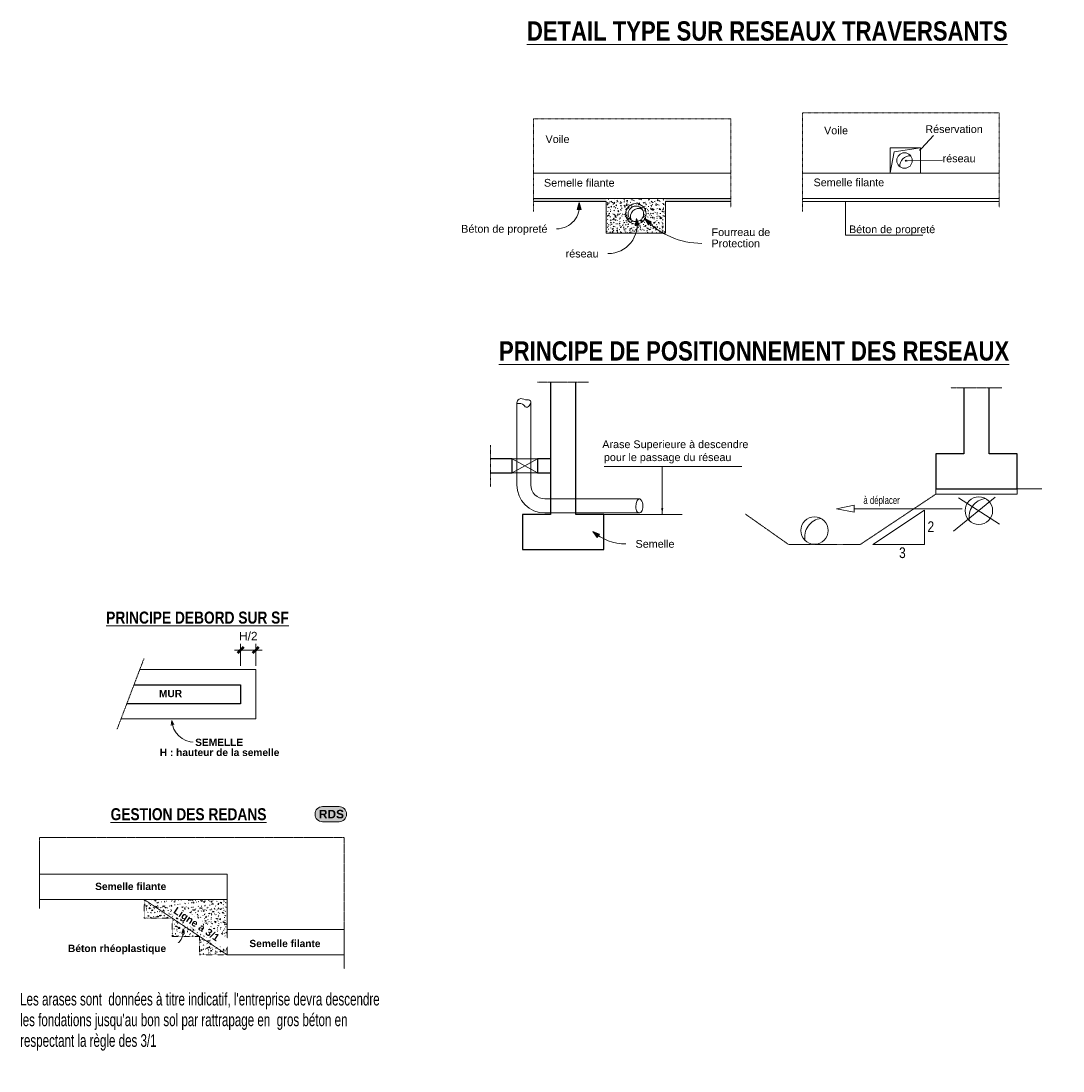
# Model space of a CAD drawing. Header units: millimetres. Extents: x 3690 to 285311, y -2348 to 78336.
# Tile 1 of 46: x 3690 to 20180, y -2348 to 14271. Entities that reach past the tile are written whole.
import ezdxf

# ---------------------------------------------------------------- set-up
doc = ezdxf.new("R2010")
doc.units = ezdxf.units.MM
for name, pattern in [('Caché 0_75', [1.5, 0.75, -0.75]), ('IMPORT-TIRETPT2 _13_', [7.62, 3.81, -1.905, 0, -1.905]), ('Projeté', [3.96875, 2.38125, -1.5875]), ('tiret perso', [2.6, 1.3, -1.3])]:
    doc.linetypes.add(name, pattern=pattern)
for name, color, linetype, lineweight in [('A-ANNO-DIMS', 211, 'Continuous', 9), ('A-ANNO-DIMS-50', 211, 'Continuous', 9), ('A-DETL', 90, 'Continuous', 5), ('A-DETL-GENF', 92, 'Continuous', 5), ('A-DETL-THIN', 151, 'Continuous', 5), ('A-FLOR-OVHD', 1, 'Projeté', 5), ('G-ANNO-TEXT', 231, 'Continuous', 9)]:
    doc.layers.add(name, color=color, linetype=linetype, lineweight=lineweight)
doc.styles.add('Arial Narrow', font='ARIALN.TTF', dxfattribs={"width": 0.8, "height": 200})
doc.styles.add('Arial Narrow_B', font='ARIALNB.TTF', dxfattribs={"height": 190})
doc.styles.add('Arial Narrow_B_1', font='ARIALNB.TTF', dxfattribs={"height": 305.022831})
doc.styles.add('Arial_1', font='arial.ttf', dxfattribs={"height": 135})
doc.styles.add('Arial_2', font='arial.ttf', dxfattribs={"width": 0.8, "height": 169.457128})
doc.styles.add('Arial_3', font='arial.ttf', dxfattribs={"height": 122.009132})
doc.styles.add('Arial_4', font='arial.ttf', dxfattribs={"width": 0.723297, "height": 122.009132})
doc.styles.add('Arial_B', font='arialbd.ttf', dxfattribs={"height": 115})
doc.styles.add('Arial_B_1', font='arialbd.ttf', dxfattribs={"height": 135})
doc.dimstyles.new('Point_tiret_cm_SANS_HT_6', dxfattribs={"dimscale": 304.8, "dimtxt": 137.735019, "dimasz": 0.328084, "dimexe": 0.328084, "dimexo": 0.0625, "dimgap": 0.098425, "dimtad": 1, "dimdec": 0, "dimlfac": 0.1, "dimdsep": 46, "dimtxsty": 'Arial_1', "dimblk1": 'OBLIQUE', "dimblk2": 'OBLIQUE', "dimsah": 1, "dimcen": 0.09, "dimdle": 0.328084, "dimazin": 0, "dimtfac": 1, "dimtdec": 4, "dimtix": 1, "dimtmove": 2, "dimatfit": 3, "dimfxl": 0.82021, "dimfxlon": 1, "dimtvp": 1, "dimtolj": 1, "dimtzin": 0, "dimlwd": 18, "dimlwe": 18, "dimarcsym": 2})

# ---------------------------------------------------------------- blocks, each defined once
blk = doc.blocks.new('DIMBLOCK1-Redan')
at = {"layer": 'A-ANNO-DIMS-50', "lineweight": 18}
for p, q in [((7166, 4313), (7166, 4413)), ((7406, 4313), (7406, 4413)), ((7066, 4313), (7506, 4313)), ((7166, 4313), (7166, 4063)), ((7406, 4313), (7406, 4063))]:
    blk.add_line(p, q, dxfattribs=at)
at = {"layer": 'A-ANNO-DIMS-50', "lineweight": 50}
for p, q in [((7166, 4313), (7216, 4363)), ((7406, 4313), (7456, 4363)), ((7166, 4313), (7116, 4263)), ((7406, 4313), (7356, 4263))]:
    blk.add_line(p, q, dxfattribs=at)
at = {"layer": 'A-ANNO-DIMS-50', "color": 0, "lineweight": 18, "insert": (7140, 4602), "char_height": 135, "width": 350.91, "attachment_point": 1, "line_spacing_factor": 0.941778, "style": 'Arial_1'}
blk.add_mtext('H/2', dxfattribs=at)
blk = doc.blocks.new('_Oblique')
at = {"color": 0, "linetype": 'ByBlock', "lineweight": -2}
blk.add_line((-0.5, -0.5), (0.5, 0.5), dxfattribs=at)

msp = doc.modelspace()

# ---------------------------------------------------------------- hatches: boundary and pattern name
at = {"layer": 'A-DETL-GENF'}
h = msp.add_hatch(dxfattribs=at)
h.set_pattern_fill('FP_3', style=0, pattern_type=2)
h.set_pattern_definition([(50, (-6521.59, -9068.36), (136.6383, -11.95415), [14.287, -157.162]), (355, (-6521.59, -9068.36), (-26.4328, 143.29304), [12.573, -124.587]), (100.451, (-6510.2, -9069.35), (110.2073, 131.33785), [12.573, -133.137]), (46.184, (-6521.59, -9030.26), (203.3086, -31.5323), [21.431, -235.744]), (96.636, (-6504.65, -9032.89), (178.052, 185.5712), [18.214, -200.352]), (351.184, (-6521.6, -9030.26), (178.0533, 185.5696), [17.145, -188.595]), (21, (-6502.54, -9039.78), (113.71107, -76.6989), [14.287, -157.162]), (326, (-6502.54, -9039.78), (46.3515, 138.1404), [12.573, -124.587]), (71.451, (-6493.06, -9046.18), (160.06335, 61.4411), [12.573, -133.137]), (37.5, (-6521.59, -9068.36), (2.31655, 63.41591), [12.573, -111.633, 12.573, -115.062, -126.206]), (37.5, (-6521.59, -9068.36), (2.31655, 63.41591), [-251.841, 12.573, -113.633]), (7.5, (-6521.59, -9068.36), (50.11464, 75.13506), [12.573, -60.198, 12.573, -108.776, -48.101]), (7.5, (-6521.59, -9068.36), (50.11464, 75.13506), [-194.12, 12.573, -35.528]), (327.5, (-6564.07, -9068.36), (101.69342, -4.29674), [12.573, -35.052, 12.573, -136.017, -197.168]), (327.5, (-6564.07, -9068.36), (101.69342, -4.29674), [-196.215, 12.573, -184.595]), (317.5, (-6583.12, -9068.36), (111.0972, 19.06992), [12.573, -49.339, 12.573, -86.106, -140.017]), (317.5, (-6583.12, -9068.36), (111.0972, 19.06992), [-160.591, 12.573, -127.444])])
h.paths.add_polyline_path([(12952.51, 11412.85), (12952.51, 11462.85), (11800.93, 11462.85), (11800.93, 11412.85)])
h.paths.add_polyline_path([(13889.1, 11412.85), (14918.12, 11412.85), (14918.12, 11462.85), (13889.1, 11462.85)])
h = msp.add_hatch(dxfattribs=at)
h.set_pattern_fill('FP_2', style=0, pattern_type=2)
h.set_pattern_definition([(50, (-6521.59, -9068.36), (136.6383, -11.95415), [14.287, -157.162]), (355, (-6521.59, -9068.36), (-26.4328, 143.29304), [12.573, -124.587]), (100.451, (-6510.2, -9069.35), (110.2073, 131.33785), [12.573, -133.137]), (46.184, (-6521.59, -9030.26), (203.3086, -31.5323), [21.431, -235.744]), (96.636, (-6504.65, -9032.89), (178.052, 185.5712), [18.214, -200.352]), (351.184, (-6521.6, -9030.26), (178.0533, 185.5696), [17.145, -188.595]), (21, (-6502.54, -9039.78), (113.71107, -76.6989), [14.287, -157.162]), (326, (-6502.54, -9039.78), (46.3515, 138.1404), [12.573, -124.587]), (71.451, (-6493.06, -9046.18), (160.06335, 61.4411), [12.573, -133.137]), (37.5, (-6521.59, -9068.36), (2.31655, 63.41591), [12.573, -111.633, 12.573, -115.062, -126.206]), (37.5, (-6521.59, -9068.36), (2.31655, 63.41591), [-251.841, 12.573, -113.633]), (7.5, (-6521.59, -9068.36), (50.11464, 75.13506), [12.573, -60.198, 12.573, -108.775, -48.101]), (7.5, (-6521.59, -9068.36), (50.11464, 75.13506), [-194.119, 12.573, -35.528]), (327.5, (-6564.07, -9068.36), (101.69342, -4.29674), [12.573, -35.052, 12.573, -136.017, -197.168]), (327.5, (-6564.07, -9068.36), (101.69342, -4.29674), [-196.215, 12.573, -184.595]), (317.5, (-6583.12, -9068.36), (111.0972, 19.06992), [12.573, -49.339, 12.573, -86.106, -140.017]), (317.5, (-6583.12, -9068.36), (111.0972, 19.06992), [-160.591, 12.573, -127.444])])
h.paths.add_polyline_path([(13889.1, 10912.43), (13889.1, 11462.85), (12952.51, 11462.85), (12952.51, 10912.43)])
h.paths.add_polyline_path([(13420.8, 11095.5), (13389.11, 11099.67), (13359.59, 11111.9), (13334.23, 11131.36), (13314.77, 11156.71), (13302.54, 11186.24), (13298.37, 11217.93), (13302.54, 11249.62), (13314.77, 11279.15), (13334.23, 11304.5), (13359.59, 11323.96), (13389.11, 11336.19), (13420.8, 11340.36), (13452.49, 11336.19), (13482.02, 11323.96), (13507.38, 11304.5), (13526.83, 11279.15), (13539.06, 11249.62), (13543.24, 11217.93), (13539.06, 11186.24), (13526.83, 11156.71), (13507.38, 11131.36), (13482.02, 11111.9), (13452.49, 11099.67)])
for color, points in [(7, [(13837.46, 6461.91), (13854.13, 6561.91), (13820.8, 6561.91)]), (254, [(8462.81, 1596.58), (8722.57, 1596.58), (8753.62, 1600.67), (8782.57, 1612.65), (8807.42, 1631.72), (8826.49, 1656.58), (8838.48, 1685.52), (8842.57, 1716.58), (8838.48, 1747.63), (8826.49, 1776.58), (8807.42, 1801.43), (8782.57, 1820.5), (8753.62, 1832.49), (8722.57, 1836.58), (8462.81, 1836.58), (8431.75, 1832.49), (8402.81, 1820.5), (8377.95, 1801.43), (8358.88, 1776.58), (8346.89, 1747.63), (8342.81, 1716.58), (8346.89, 1685.52), (8358.88, 1656.58), (8377.95, 1631.72), (8402.81, 1612.65), (8431.75, 1600.67)])]:
    msp.add_hatch(color=color, dxfattribs=at).paths.add_polyline_path(points)
h = msp.add_hatch(dxfattribs=at)
h.set_pattern_fill('FP_1', color=9, style=0, pattern_type=2)
h.set_pattern_definition([(50, (185776.44, -804208.5), (150.624956, -13.177898), [15.75, -173.25]), (355, (185776.44, -804208.5), (-29.137704, 157.960606), [12.6, -138.6]), (100.451, (185788.99, -804209.6), (121.48793, 144.781111), [13.385, -147.24]), (46.184, (185776.44, -804166.5), (224.120633, -34.760092), [23.625, -259.875]), (96.636, (185795.11, -804169.4), (196.278123, 204.56567), [20.078, -220.86]), (351.184, (185776.44, -804166.5), (196.27986, 204.5646), [18.9, -207.9]), (21, (185797.44, -804177), (125.350783, -84.550077), [15.75, -173.25]), (326, (185797.44, -804177), (51.09641, 152.281698), [12.6, -138.6]), (71.451, (185807.88, -804184.05), (176.447013, 67.729897), [13.385, -147.24]), (37.5, (185776.436, -804208.505), (2.5535696, 69.9077093), [8.382, -128.538, 8.382, -132.318, -139.125]), (37.5, (185776.436, -804208.505), (2.5535696, 69.9077093), [-277.62, 8.382, -130.743]), (7.5, (185776.436, -804208.505), (55.244603, 82.8264595), [8.382, -71.838, 8.382, -125.388, -53.025]), (7.5, (185776.436, -804208.505), (55.244603, 82.8264595), [-213.99, 8.382, -44.643]), (327.5, (185729.606, -804208.505), (112.1023742, -4.736308), [8.382, -44.118, 8.382, -155.418, -217.35]), (327.5, (185729.606, -804208.505), (112.1023742, -4.736308), [-216.3, 8.382, -208.968]), (317.5, (185708.61, -804208.505), (122.468801, 21.022317), [8.382, -59.868, 8.382, -100.398, -154.35]), (317.5, (185708.61, -804208.505), (122.468801, 21.022317), [-177.03, 8.382, -145.968])])
h.paths.add_polyline_path([(6516.19, -510.21), (6952.89, -510.21), (6952.89, 364.76), (5640.45, 364.76), (5640.45, 72.06), (6079.49, 72.06), (6079.49, -219.07), (6516.19, -219.07)])
at = {"layer": 'G-ANNO-TEXT'}
for points in [[(12521.97, 11397.27), (12492.47, 11284.6), (12552.76, 11284.95)], [(13431.28, 11146.4), (13411.76, 11031.58), (13471.78, 11037.2)], [(13561.23, 11143.56), (13620.6, 11043.36), (13662.75, 11086.47)], [(12738.11, 6189.3), (12810.32, 6097.91), (12846.34, 6146.25)]]:
    msp.add_hatch(color=7, dxfattribs=at).paths.add_polyline_path(points)

# ---------------------------------------------------------------- linework, layer by layer
at = {"layer": 'A-DETL', "linetype": 'IMPORT-TIRETPT2 _13_'}
for p, q in [((16057.3, 11257.11), (16057.3, 12815.57)), ((16057.3, 12815.57), (19170.83, 12815.57)), ((19170.83, 12815.57), (19170.83, 11318.22)), ((11800.93, 11257.24), (11800.93, 12723.08)), ((11800.93, 12723.08), (14922.85, 12723.08)), ((14922.85, 12723.08), (14922.85, 11319.32)), ((11121, 7555), (11121, 6898.33))]:
    msp.add_line(p, q, dxfattribs=at)
at = {"layer": 'A-DETL'}
for p, q in [((17940.56, 12251.4), (18132.01, 12457.46)), ((17923.31, 12265.35), (17445.24, 12265.35)), ((17445.24, 12265.35), (17445.24, 11865.35)), ((17507.3, 12202.29), (17445.24, 11865.35)), ((17923.31, 12265.35), (17507.3, 12202.29)), ((17923.31, 11865.35), (17923.31, 12265.35)), ((17930.35, 12240.41), (17940.56, 12251.4)), ((17707.02, 12059.48), (17722.02, 12059.65)), ((17722.02, 12059.65), (18272.24, 12065.83)), ((11800.93, 11862.85), (14918.12, 11862.85)), ((16052.75, 11862.85), (19169.93, 11862.85)), ((11800.93, 11462.85), (14918.12, 11462.85)), ((12952.51, 11412.85), (11800.93, 11412.85)), ((12952.51, 10912.43), (12952.51, 11412.85)), ((14918.12, 11412.85), (13889.1, 11412.85)), ((13889.1, 11412.85), (13889.1, 10912.43)), ((16052.75, 11462.85), (17923.31, 11462.85)), ((16057.3, 11412.85), (19169.93, 11412.85)), ((16737.39, 11412.85), (16737.39, 10882.39)), ((17923.31, 11462.85), (19169.93, 11462.85)), ((13889.1, 10912.43), (12952.51, 10912.43)), ((16737.39, 10882.39), (17963.29, 10882.39)), ((11536.97, 6929.18), (11536.97, 8231.21)), ((11759.19, 6929.18), (11759.19, 8223.16)), ((11861.28, 7341.97), (11463.38, 7341.97)), ((11463.38, 7341.97), (11861.28, 7119.75)), ((11463.38, 7119.75), (11861.28, 7341.97)), ((15096.62, 7218.24), (12917.23, 7218.24)), ((13837.46, 6461.91), (13837.46, 7218.24)), ((13837.46, 7218.24), (14040.59, 7218.24)), ((13837.46, 6561.91), (13837.46, 7218.24)), ((11861.28, 7119.75), (11463.38, 7119.75)), ((18166.82, 6781.57), (18166.82, 6866.64)), ((19455.13, 6866.64), (19455.13, 6781.57)), ((19455.71, 6866.64), (19844.65, 6866.64)), ((13484.56, 6706.96), (11981.41, 6706.96)), ((19455.13, 6781.57), (18166.82, 6781.57)), ((19108.91, 6732.59), (18446.34, 6197.48)), ((18524.29, 6722.86), (19177.11, 6304.51)), ((12928.8, 6484.73), (11981.41, 6484.73)), ((13484.56, 6484.73), (12928.8, 6484.73)), ((16595.04, 6547.74), (16877.61, 6606.11)), ((16877.61, 6499.09), (16595.04, 6547.74)), ((16877.61, 6606.11), (16877.61, 6499.09)), ((18582.75, 6547.74), (16877.61, 6547.74)), ((17171.78, 5985.4), (17986.82, 6528.76)), ((17986.82, 6528.76), (17986.82, 5985.4)), ((12913.14, 6461.91), (13456.67, 6461.91)), ((13456.67, 6461.91), (14155.09, 6461.91)), ((17986.82, 5985.4), (17171.78, 5985.4)), ((5569.57, 4005.24), (7405.72, 4005.24)), ((7405.72, 4005.24), (7405.72, 3225.24)), ((7405.72, 3225.24), (5272.26, 3225.24)), ((3980.44, 764.76), (6952.89, 764.76)), ((6952.89, 764.76), (6952.89, -510.21)), ((3980.44, 364.76), (6952.89, 364.76)), ((6952.89, -110.21), (8806.85, -110.21)), ((6952.89, -510.21), (8806.85, -510.21))]:
    msp.add_line(p, q, dxfattribs=at)
at = {"layer": 'A-DETL', "linetype": 'Caché 0_75'}
for p, q in [((11861.28, 8553.37), (12668.69, 8553.37)), ((18403.86, 8466.24), (19211.27, 8466.24)), ((5208.59, 3058.2), (5637.55, 4183.59)), ((3980.44, 221.83), (3980.44, 1348.83)), ((3980.44, 1348.83), (8801.72, 1348.83)), ((8801.72, 1348.83), (8801.72, -732.09))]:
    msp.add_line(p, q, dxfattribs=at)
at = {"layer": 'A-DETL', "lineweight": 25}
for p, q in [((12068.69, 8553.37), (12068.69, 6461.91)), ((12468.69, 6461.91), (12468.69, 8553.37)), ((18611.27, 8466.24), (18611.27, 7422.2)), ((19011.27, 7422.2), (19011.27, 8466.24)), ((11463.38, 7341.97), (11121, 7341.97)), ((11463.38, 7119.75), (11463.38, 7341.97)), ((12068.69, 7341.97), (11861.28, 7341.97)), ((11861.28, 7341.97), (11861.28, 7119.75)), ((18611.27, 7422.2), (18166.82, 7422.2)), ((18166.82, 7422.2), (18166.82, 6866.64)), ((19455.71, 7422.2), (19011.27, 7422.2)), ((19455.71, 6866.64), (19455.71, 7422.2)), ((11121, 7119.75), (11463.38, 7119.75)), ((11861.28, 7119.75), (12068.69, 7119.75)), ((18166.82, 6866.64), (19455.71, 6866.64)), ((18166.82, 6866.64), (19455.13, 6866.64)), ((12068.69, 6461.91), (11624.25, 6461.91)), ((11624.25, 6461.91), (11624.25, 5906.35)), ((12913.14, 6461.91), (12468.69, 6461.91)), ((12913.14, 5906.35), (12913.14, 6461.91)), ((11624.25, 5906.35), (12913.14, 5906.35)), ((5478.09, 3765.24), (7165.72, 3765.24)), ((7165.72, 3765.24), (7165.72, 3465.24)), ((7165.72, 3465.24), (5363.74, 3465.24))]:
    msp.add_line(p, q, dxfattribs=at)
at = {"layer": 'A-DETL', "linetype": 'tiret perso'}
for p, q in [((6952.89, 364.76), (5640.45, 364.76)), ((5640.45, 364.76), (5640.45, 72.06)), ((6952.89, -510.21), (6952.89, 364.76)), ((5640.45, 72.06), (6079.49, 72.06)), ((6079.49, 72.06), (6079.49, -219.07)), ((6079.49, -219.07), (6516.19, -219.07)), ((6516.19, -219.07), (6516.19, -510.21)), ((6516.19, -510.21), (6952.89, -510.21))]:
    msp.add_line(p, q, dxfattribs=at)
at = {"layer": 'A-DETL'}
for centre, radius in [((17672.61, 12062.06), 122.43), ((13420.8, 11217.93), 162.43), ((13420.8, 11217.93), 122.43), ((18849.13, 6520.57), 217.96), ((16247.57, 6205.6), 217.96)]:
    msp.add_circle(centre, radius, dxfattribs=at)
for centre, radius, start, end in [((17759.94, 11974.6), 163.24, 86.82912, 183.085338), ((17920.14, 12229.42), 7.5, 47.103683, 227.103683), ((17920.14, 12229.42), 7.5, 227.103683, 47.103683), ((17692.02, 12059.31), 7.5, 0.643362, 180.643362), ((17692.02, 12059.31), 7.5, 180.643362, 0.643362), ((13466.15, 11172.51), 131.27, 67.134755, 202.779702), ((11981.41, 6929.18), 444.44, 180, 270), ((11981.41, 6929.18), 222.22, 180, 270), ((18983.94, 6424.89), 288.44, 95.999683, 193.277423), ((16382.39, 6109.92), 288.44, 95.999683, 193.277423)]:
    msp.add_arc(centre, radius, start, end, dxfattribs=at)
for points, knots in [([(11756.74, 8223.25), (11747.93, 8203), (11734.92, 8169.31), (11667.62, 8146.31), (11640.44, 8236.04), (11539.35, 8206.06), (11535.88, 8228.9), (11535.95, 8231.25)], [0, 0, 0, 0, 0.066266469, 0.10162472, 0.180132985, 0.270970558, 0.280185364, 0.280185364, 0.280185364, 0.280185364]), ([(11535.95, 8231.25), (11536.46, 8247.31), (11585.88, 8319.74), (11662.44, 8263.87), (11754.98, 8283.4), (11761.53, 8234.27), (11756.74, 8223.25)], [0.280185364, 0.280185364, 0.280185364, 0.280185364, 0.343088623, 0.444835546, 0.52431896, 0.560370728, 0.560370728, 0.560370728, 0.560370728]), ([(13472.34, 6485.43), (13453.09, 6490.68), (13405.2, 6542.73), (13427.97, 6614.97), (13429.97, 6671.68), (13472.32, 6718.06), (13484.56, 6706.96)], [0.261307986, 0.261307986, 0.261307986, 0.261307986, 0.327201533, 0.409971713, 0.473043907, 0.522615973, 0.522615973, 0.522615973, 0.522615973]), ([(13484.56, 6706.96), (13507.73, 6685.92), (13538.63, 6628.35), (13531.86, 6551.07), (13501.03, 6482.53), (13476.56, 6484.28), (13472.34, 6485.43)], [0, 0, 0, 0, 0.093870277, 0.175650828, 0.246872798, 0.261307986, 0.261307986, 0.261307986, 0.261307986])]:
    msp.add_open_spline(points, degree=3, knots=knots, dxfattribs=at)
at = {"layer": 'A-DETL-THIN'}
for p, q in [((8462.81, 1836.58), (8722.57, 1836.58)), ((8462.81, 1596.58), (8722.57, 1596.58))]:
    msp.add_line(p, q, dxfattribs=at)
for centre, start, end in [((8462.81, 1716.58), 90, 270), ((8722.57, 1716.58), 270, 90)]:
    msp.add_arc(centre, 120, start, end, dxfattribs=at)
at = {"layer": 'A-FLOR-OVHD'}
for p, q in [((18166.82, 6781.57), (16972.58, 5985.4)), ((15836.54, 5985.4), (15152.75, 6467.31)), ((16972.58, 5985.4), (15836.54, 5985.4)), ((5640.45, 364.76), (6952.89, -510.21))]:
    msp.add_line(p, q, dxfattribs=at)
at = {"layer": 'G-ANNO-TEXT', "color": 50}
for p, q in [((12521.97, 11397.27), (12492.47, 11284.6)), ((12552.76, 11284.95), (12521.97, 11397.27)), ((12492.47, 11284.6), (12552.76, 11284.95)), ((13431.28, 11146.4), (13411.76, 11031.58)), ((13471.78, 11037.2), (13431.28, 11146.4)), ((13561.23, 11143.56), (13620.6, 11043.36)), ((13662.75, 11086.47), (13561.23, 11143.56)), ((12168.78, 10981.03), (12163.36, 10981.03)), ((13411.76, 11031.58), (13471.78, 11037.2)), ((13620.6, 11043.36), (13662.75, 11086.47)), ((12982.94, 10588.89), (12977.62, 10588.89)), ((12738.11, 6189.3), (12810.32, 6097.91)), ((12846.34, 6146.25), (12738.11, 6189.3)), ((12810.32, 6097.91), (12846.34, 6146.25)), ((6078.25, 3199.77), (6068.77, 3122.7)), ((6078.25, 3199.77), (6108.57, 3128.29)), ((6258.73, -98.28), (6236.01, -172.52)), ((6258.73, -98.28), (6276.18, -173.93)), ((5978.21, -407.84), (5974.98, -407.84))]:
    msp.add_line(p, q, dxfattribs=at)
for centre, radius, start, end in [((12168.78, 11339), 357.97, 270, 9.369157), ((12982.94, 11047.93), 459.03, 270, 12.387928), ((14466, 11988.66), 1238.07, 223.047106, 270), ((13263.38, 6800.13), 805.62, 229.30723, 270), ((6436.37, 3212.15), 358.33, 181.979227, 270), ((5978.21, -125.96), 281.88, 270, 5.636263)]:
    msp.add_arc(centre, radius, start, end, dxfattribs=at)

# ---------------------------------------------------------------- texts
at = {"layer": 'G-ANNO-TEXT', "color": 7, "attachment_point": 1}
for s, insert, char_height, width, style in [('\\LDETAIL TYPE SUR RESEAUX TRAVERSANTS', (11696.24, 14265.17), 305.0228, 9067.0856, 'Arial Narrow_B_1'), ('Réservation', (18001.63, 12619.87), 122.0091, 1088.2908, 'Arial_3'), ('Voile', (11991, 12461.22), 122.009, 438.9239, 'Arial_3'), ('Voile', (16399.27, 12599.93), 122.009, 438.9239, 'Arial_3'), ('réseau', (18275.5, 12156.57), 122.009, 625.3162, 'Arial_3'), ('Semelle filante', (11966.16, 11771.07), 122.0091, 1316.7717, 'Arial_3'), ('Semelle filante', (16232.65, 11777.41), 122.0091, 1316.7717, 'Arial_3'), ('Béton de propreté', (10656.63, 11042.03), 122.0091, 1641.4552, 'Arial_3'), ('Fourreau de', (14618.4, 10989.3), 122.0091, 1106.3287, 'Arial_3'), ('Béton de propreté', (16794.13, 11034.77), 122.0091, 1641.4552, 'Arial_3'), ('Protection', (14618.4, 10811.6), 122.009, 919.9364, 'Arial_3'), ('réseau', (12309.29, 10649.9), 122.009, 625.3162, 'Arial_3'), ('\\LPRINCIPE DE POSITIONNEMENT DES RESEAUX', (11254.45, 9200.9), 305.0228, 9608.2247, 'Arial Narrow_B_1'), ('Arase Superieure à descendre', (12889.32, 7632.35), 122.0091, 2777.8472, 'Arial_3'), ('pour le passage du réseau', (12914.71, 7427.07), 122.0091, 2423.1005, 'Arial_3'), ('à déplacer', (17021.8, 6747.28), 122.009, 691.4804, 'Arial_4'), ('2', (18036.11, 6351.73), 169.46, 129.8734, 'Arial_2'), ('Semelle', (13415.78, 6055.52), 122.009, 721.5188, 'Arial_3'), ('3', (17585.89, 5939.69), 169.46, 129.8734, 'Arial_2'), ('RDS', (8403.12, 1785.27), 135, 468.9872, 'Arial_B_1')]:
    msp.add_mtext(s, dxfattribs=dict(at, insert=insert, char_height=char_height, width=width, style=style))
at = {"layer": 'G-ANNO-TEXT', "color": 7, "attachment_point": 1, "bg_fill": 3, "box_fill_scale": 1.25, "bg_fill_color": 256, "bg_fill_true_color": 13158600, "bg_fill_transparency": 0}
for s, insert, char_height, width, style in [('\\LPRINCIPE DEBORD SUR SF', (5037.5, 4923), 190, 3479.3238, 'Arial Narrow_B'), ('\\LGESTION DES REDANS', (5107.58, 1811.32), 190, 2974.2606, 'Arial Narrow_B'), ('Semelle filante', (4863.51, 631.21), 115, 1346.835, 'Arial_B'), ('Semelle filante', (7304.72, -272.41), 115, 1346.835, 'Arial_B'), ("Les arases sont  données à titre indicatif, l'entreprise devra descendre ", (3675.82, -1111.25), 200, 6993.9218, 'Arial Narrow')]:
    msp.add_mtext(s, dxfattribs=dict(at, insert=insert, char_height=char_height, width=width, style=style))

# ---------------------------------------------------------------- next in the draw order: texts
for s, insert, char_height, width, style in [('MUR', (5873.28, 3683.43), 115, 444.9366, 'Arial_B'), ('SEMELLE', (6446.37, 2911.32), 115, 909.9153, 'Arial_B'), ('Béton rhéoplastique', (4433.71, -350.34), 115, 1855.9066, 'Arial_B'), ("les fondations jusqu'au bon sol par rattrapage en  gros béton en ", (3675.82, -1438.67), 200, 6378.2258, 'Arial Narrow')]:
    msp.add_mtext(s, dxfattribs=dict(at, insert=insert, char_height=char_height, width=width, style=style))
at = {"layer": 'G-ANNO-TEXT', "color": 7, "insert": (6155.88, 256.24), "char_height": 115, "width": 990.0841, "attachment_point": 1, "rotation": 326.147723, "style": 'Arial_B', "bg_fill": 3, "box_fill_scale": 1.25, "bg_fill_color": 256, "bg_fill_true_color": 13158600, "bg_fill_transparency": 0}
msp.add_mtext('Ligne à 3/1', dxfattribs=at)

# ---------------------------------------------------------------- next in the draw order: dimensions: what is measured, and where the dimension line sits
at = {"layer": 'A-ANNO-DIMS', "lineweight": 18}
dim = msp.add_linear_dim(base=(7405.72, 4313.14), p1=(7165.72, 4063.14), p2=(7405.72, 4063.14), text='H/2', dimstyle='Point_tiret_cm_SANS_HT_6', override={"dimpost": '<>', "dimfxl": 240}, dxfattribs=at)
dim.commit()
dim.dimension.update_dxf_attribs({"geometry": 'DIMBLOCK1-Redan', "text_midpoint": (7314.97, 4511.7), "dimtype": 160})

# ---------------------------------------------------------------- next in the draw order: texts
at = {"layer": 'G-ANNO-TEXT', "color": 7, "attachment_point": 1, "bg_fill": 3, "box_fill_scale": 1.25, "bg_fill_color": 256, "bg_fill_true_color": 13158600, "bg_fill_transparency": 0}
for s, insert, char_height, width, style in [('H : hauteur de la semelle', (5885.62, 2751.61), 115, 2268.7756, 'Arial_B'), ('respectant la règle des 3/1', (3675.82, -1766.09), 200, 2632.7418, 'Arial Narrow')]:
    msp.add_mtext(s, dxfattribs=dict(at, insert=insert, char_height=char_height, width=width, style=style))

doc.saveas('drawing.dxf')
